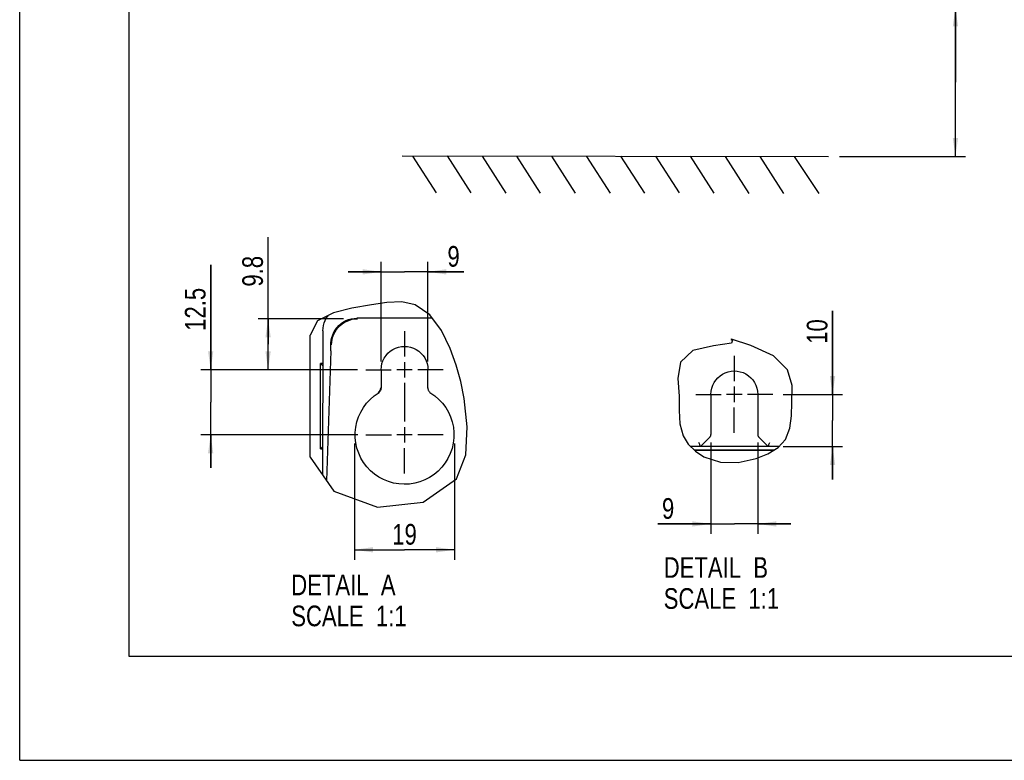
# Model space of a CAD drawing. Header units: inches. Extents: x 0 to 117, y 0 to 83.
# Tile 1 of 62: x 0 to 37, y 0 to 28. Entities that reach past the tile are written whole.
import ezdxf

# ---------------------------------------------------------------- set-up
doc = ezdxf.new("R2010")
doc.units = ezdxf.units.IN
doc.header["$LTSCALE"] = 6.431102
doc.header["$MEASUREMENT"] = 0
doc.linetypes.add('CENTER', pattern=[0.6, 0.375, -0.075, 0.075, -0.075])
doc.layers.get('0').update_dxf_attribs({"linetype": 'CONTINUOUS'})
doc.layers.add('DEFAULT_1', color=7, linetype='CENTER')
doc.styles.get("Standard").update_dxf_attribs({"font": 'txt', "width": 0.8})
doc.dimstyles.new('DIMSTYLE_1', dxfattribs={"dimtxt": 0.78125, "dimasz": 0.7, "dimexe": 0.18, "dimexo": 0.0625, "dimgap": 0.09, "dimtad": 1, "dimdec": 0, "dimzin": 4, "dimdsep": 46, "dimtxsty": 'STANDARD', "dimblk": '_FILLED', "dimblk1": '_FILLED', "dimblk2": '_FILLED', "dimcen": 0.09, "dimadec": 0, "dimazin": 0, "dimtfac": 1, "dimtdec": 0, "dimtofl": 0, "dimtmove": 0, "dimatfit": 3, "dimldrblk": '_FILLED', "dimfxl": 1, "dimtolj": 1, "dimtzin": 4, "dimarcsym": 0})
doc.dimstyles.new('DIMSTYLE_3', dxfattribs={"dimtxt": 0.78125, "dimasz": 0.7, "dimexe": 0.18, "dimexo": 0.0625, "dimgap": 0.09, "dimtad": 1, "dimdec": 0, "dimlfac": 0.2, "dimzin": 4, "dimdsep": 46, "dimtxsty": 'STANDARD', "dimblk": '_FILLED', "dimblk1": '_FILLED', "dimblk2": '_FILLED', "dimcen": 0.09, "dimadec": 0, "dimazin": 0, "dimtfac": 1, "dimtdec": 0, "dimtofl": 0, "dimtmove": 0, "dimatfit": 3, "dimldrblk": '_FILLED', "dimfxl": 1, "dimtolj": 1, "dimtzin": 4, "dimarcsym": 0})
doc.dimstyles.new('DIMSTYLE_4', dxfattribs={"dimtxt": 0.78125, "dimasz": 0.7, "dimexe": 0.18, "dimexo": 0.0625, "dimgap": 0.09, "dimtad": 1, "dimdec": 1, "dimlfac": 0.2, "dimzin": 4, "dimdsep": 46, "dimtxsty": 'STANDARD', "dimblk": '_FILLED', "dimblk1": '_FILLED', "dimblk2": '_FILLED', "dimcen": 0.09, "dimadec": 0, "dimazin": 0, "dimtfac": 1, "dimtdec": 1, "dimtofl": 0, "dimtmove": 0, "dimatfit": 3, "dimldrblk": '_FILLED', "dimfxl": 1, "dimtolj": 1, "dimtzin": 4, "dimarcsym": 0})

# ---------------------------------------------------------------- blocks, each defined once
blk = doc.blocks.new('_FILLED')
at = {"color": 0, "linetype": 'BYBLOCK'}
blk.add_solid([(0, 0), (-1, 0.143), (-1, -0.143)], dxfattribs=at)
blk = doc.blocks.new('*D0')
at = {"color": 7, "linetype": 'CONTINUOUS'}
for p, q in [((35.417, 25.651), (35.417, 33.659)), ((28.994, 28.468), (35.221, 28.468)), ((35.221, 28.468), (35.792, 28.468)), ((35.417, 28.468), (35.417, 25.651)), ((35.417, 22.834), (35.417, 25.651)), ((31.026, 22.834), (35.221, 22.834)), ((35.221, 22.834), (35.792, 22.834))]:
    blk.add_line(p, q, dxfattribs=at)
at = {"color": 7, "linetype": 'CONTINUOUS', "xscale": 0.7, "yscale": 0.7, "zscale": 0.7}
for p, rotation in [((35.417, 28.468), 90), ((35.417, 22.834), 270)]:
    blk.add_blockref('_FILLED', p, dxfattribs=dict(at, rotation=rotation))
at = {"color": 7, "linetype": 'CONTINUOUS', "insert": (34.44, 29.284), "char_height": 0.78125, "width": 9.375, "attachment_point": 1, "rotation": 90, "line_spacing_factor": 0.9}
blk.add_mtext('200 MIN\\PAIR SPACE INLET', dxfattribs=at)
blk = doc.blocks.new('*D16')
at = {"color": 7, "linetype": 'CONTINUOUS'}
for p, q in [((30.767, 13.842), (30.767, 17.004)), ((30.767, 17.004), (30.767, 12.858)), ((28.895, 13.842), (31.142, 13.842)), ((30.767, 10.624), (30.767, 12.858)), ((28.899, 11.874), (31.142, 11.874)), ((30.767, 11.874), (30.767, 10.624))]:
    blk.add_line(p, q, dxfattribs=at)
at = {"color": 7, "linetype": 'CONTINUOUS', "xscale": 0.7, "yscale": 0.7, "zscale": 0.7}
for p, rotation in [((30.767, 13.842), 270), ((30.767, 11.874), 90)]:
    blk.add_blockref('_FILLED', p, dxfattribs=dict(at, rotation=rotation))
at = {"color": 7, "linetype": 'CONTINUOUS', "insert": (29.79, 15.754), "char_height": 0.7812, "width": 1.25, "attachment_point": 1, "rotation": 90, "line_spacing_factor": 0.9}
blk.add_mtext('10', dxfattribs=at)
blk = doc.blocks.new('*D17')
at = {"color": 7, "linetype": 'CONTINUOUS'}
for p, q in [((26.163, 12.017), (26.163, 8.565)), ((27.935, 12.017), (27.935, 8.565)), ((26.163, 8.94), (24.15, 8.94)), ((24.15, 8.94), (27.049, 8.94)), ((29.185, 8.94), (27.049, 8.94)), ((27.935, 8.94), (29.185, 8.94))]:
    blk.add_line(p, q, dxfattribs=at)
at = {"color": 7, "linetype": 'CONTINUOUS', "xscale": 0.7, "yscale": 0.7, "zscale": 0.7}
blk.add_blockref('_FILLED', (26.163, 8.94), dxfattribs=at)
at = {"color": 7, "linetype": 'CONTINUOUS', "xscale": 0.7, "yscale": 0.7, "zscale": 0.7, "rotation": 180}
blk.add_blockref('_FILLED', (27.935, 8.94), dxfattribs=at)
at = {"color": 7, "linetype": 'CONTINUOUS', "insert": (24.775, 9.917), "char_height": 0.781, "width": 0.625, "attachment_point": 3, "line_spacing_factor": 0.9}
blk.add_mtext('9', dxfattribs=at)
blk = doc.blocks.new('*D18')
at = {"color": 7, "linetype": 'CONTINUOUS'}
for p, q in [((9.402, 15.737), (9.402, 19.792)), ((12.25, 16.701), (9.027, 16.701)), ((9.402, 16.701), (9.402, 15.737)), ((9.402, 14.772), (9.402, 15.737)), ((12.792, 14.772), (9.027, 14.772))]:
    blk.add_line(p, q, dxfattribs=at)
at = {"color": 7, "linetype": 'CONTINUOUS', "xscale": 0.7, "yscale": 0.7, "zscale": 0.7}
for p, rotation in [((9.402, 16.701), 90), ((9.402, 14.772), 270)]:
    blk.add_blockref('_FILLED', p, dxfattribs=dict(at, rotation=rotation))
at = {"color": 7, "linetype": 'CONTINUOUS', "insert": (8.425, 17.917), "char_height": 0.7812, "width": 1.875, "attachment_point": 1, "rotation": 90, "line_spacing_factor": 0.9}
blk.add_mtext('9.8', dxfattribs=at)
blk = doc.blocks.new('*D19')
at = {"color": 7, "linetype": 'CONTINUOUS'}
for p, q in [((7.229, 14.772), (7.229, 18.744)), ((7.229, 18.744), (7.229, 13.542)), ((12.792, 14.772), (6.854, 14.772)), ((7.229, 11.061), (7.229, 13.542)), ((12.793, 12.311), (6.854, 12.311)), ((7.229, 12.311), (7.229, 11.061))]:
    blk.add_line(p, q, dxfattribs=at)
at = {"color": 7, "linetype": 'CONTINUOUS', "xscale": 0.7, "yscale": 0.7, "zscale": 0.7}
for p, rotation in [((7.229, 14.772), 270), ((7.229, 12.311), 90)]:
    blk.add_blockref('_FILLED', p, dxfattribs=dict(at, rotation=rotation))
at = {"color": 7, "linetype": 'CONTINUOUS', "insert": (6.253, 16.244), "char_height": 0.7812, "width": 2.5, "attachment_point": 1, "rotation": 90, "line_spacing_factor": 0.9}
blk.add_mtext('12.5', dxfattribs=at)
blk = doc.blocks.new('*D20')
at = {"color": 7, "linetype": 'CONTINUOUS'}
for p, q in [((13.681, 15.084), (13.681, 18.851)), ((15.452, 15.084), (15.452, 18.851)), ((13.681, 18.476), (12.431, 18.476)), ((12.431, 18.476), (14.566, 18.476)), ((16.814, 18.476), (14.566, 18.476)), ((15.452, 18.476), (16.814, 18.476))]:
    blk.add_line(p, q, dxfattribs=at)
at = {"color": 7, "linetype": 'CONTINUOUS', "xscale": 0.7, "yscale": 0.7, "zscale": 0.7}
blk.add_blockref('_FILLED', (13.681, 18.476), dxfattribs=at)
at = {"color": 7, "linetype": 'CONTINUOUS', "xscale": 0.7, "yscale": 0.7, "zscale": 0.7, "rotation": 180}
blk.add_blockref('_FILLED', (15.452, 18.476), dxfattribs=at)
at = {"color": 7, "linetype": 'CONTINUOUS', "insert": (16.189, 19.453), "char_height": 0.781, "width": 0.625, "attachment_point": 1, "line_spacing_factor": 0.9}
blk.add_mtext('9', dxfattribs=at)
blk = doc.blocks.new('*D21')
at = {"color": 7, "linetype": 'CONTINUOUS'}
for p, q in [((12.67, 11.985), (12.67, 7.588)), ((16.462, 11.986), (16.462, 7.588)), ((12.67, 7.963), (14.566, 7.963)), ((16.462, 7.963), (14.566, 7.963))]:
    blk.add_line(p, q, dxfattribs=at)
at = {"color": 7, "linetype": 'CONTINUOUS', "xscale": 0.7, "yscale": 0.7, "zscale": 0.7, "rotation": 180}
blk.add_blockref('_FILLED', (12.67, 7.963), dxfattribs=at)
at = {"color": 7, "linetype": 'CONTINUOUS', "xscale": 0.7, "yscale": 0.7, "zscale": 0.7}
blk.add_blockref('_FILLED', (16.462, 7.963), dxfattribs=at)
at = {"color": 7, "linetype": 'CONTINUOUS', "insert": (14.566, 8.939), "char_height": 0.7812, "width": 1.25, "attachment_point": 2, "line_spacing_factor": 0.9}
blk.add_mtext('19', dxfattribs=at)

msp = doc.modelspace()

# ---------------------------------------------------------------- linework, layer by layer
at = {"color": 7, "linetype": 'CONTINUOUS'}
for p, q in [((0, 0), (0, 82.6772)), ((4.1339, 78.7402), (4.1339, 3.937)), ((14.4717, 22.8618), (30.6132, 22.8358)), ((14.8618, 22.857), (15.7607, 21.4612)), ((16.1752, 22.8653), (17.0741, 21.4694)), ((17.5016, 22.8517), (18.4006, 21.4559)), ((18.8063, 22.8513), (19.7053, 21.4555)), ((20.1265, 22.8538), (21.0255, 21.458)), ((21.4531, 22.8425), (22.3521, 21.4467)), ((22.7456, 22.8508), (23.6446, 21.455)), ((24.0625, 22.8556), (24.9614, 21.4598)), ((25.3794, 22.8464), (26.2783, 21.4506)), ((26.6964, 22.8385), (27.5953, 21.4427)), ((28.0096, 22.8385), (28.9086, 21.4427)), ((29.3139, 22.8345), (30.2454, 21.439)), ((13.3119, 17.2329), (12.5689, 17.1077)), ((13.8961, 17.3167), (13.3119, 17.2329)), ((14.4576, 17.339), (13.8961, 17.3167)), ((14.9698, 17.2329), (14.4576, 17.339)), ((15.5225, 16.8453), (14.9698, 17.2329)), ((11.8754, 16.9247), (11.275, 16.617)), ((11.63, 16.799), (11.6299, 16.797)), ((11.6299, 16.7628), (11.6299, 16.797)), ((11.6484, 16.8084), (11.6471, 16.7797)), ((12.5689, 17.1077), (11.8754, 16.9247)), ((15.9613, 16.2538), (15.5225, 16.8453)), ((11.275, 16.617), (10.9896, 16.0857)), ((15.6129, 16.7235), (12.7635, 16.7235)), ((10.9896, 11.4663), (10.9896, 16.0857)), ((11.474, 16.2456), (11.4649, 10.7851)), ((11.4741, 16.2453), (11.4801, 16.3507)), ((16.2962, 15.5749), (15.9613, 16.2538)), ((11.7776, 15.6697), (11.7783, 15.7291)), ((11.806, 15.9668), (11.8132, 15.995)), ((26.2554, 15.683), (25.4786, 15.4964)), ((26.9405, 15.7749), (26.2554, 15.683)), ((26.9447, 15.9272), (26.9177, 15.9107)), ((26.9177, 15.9107), (26.9617, 15.8962)), ((26.9831, 15.8889), (26.9405, 15.7749)), ((27.6789, 15.6935), (26.9447, 15.9272)), ((26.9617, 15.8962), (26.9831, 15.8889)), ((28.5312, 15.3002), (27.6789, 15.6935)), ((11.7739, 15.4894), (11.6183, 10.5653)), ((11.7739, 15.4894), (11.7753, 15.546)), ((16.5243, 14.9505), (16.2962, 15.5749)), ((25.4786, 15.4964), (25.0068, 15.0574)), ((29.0665, 14.7731), (28.5312, 15.3002)), ((11.3838, 11.7779), (11.3838, 15.0096)), ((11.4719, 14.9215), (11.3838, 15.0096)), ((11.4721, 15.0096), (11.3838, 15.0096)), ((14.5661, 15.0643), (14.5661, 14.4797)), ((16.6915, 14.3269), (16.5243, 14.9505)), ((25.0068, 15.0574), (24.9119, 14.4461)), ((13.6806, 14.7717), (13.6806, 14.0717)), ((14.8584, 14.772), (14.2737, 14.772)), ((15.4523, 14.0717), (15.4523, 14.7717)), ((29.232, 14.1788), (29.0665, 14.7731)), ((16.8172, 13.6801), (16.6915, 14.3269)), ((24.9119, 14.4461), (24.9553, 13.7739)), ((29.229, 13.534), (29.232, 14.1788)), ((13.5869, 13.9041), (13.5646, 13.91)), ((13.6806, 14.0717), (13.6541, 14.0775)), ((13.6792, 14.049), (13.6806, 14.0717)), ((15.4523, 14.0717), (15.4788, 14.0775)), ((26.1629, 13.8427), (26.1629, 12.3292)), ((27.3406, 13.8424), (26.756, 13.8424)), ((27.0483, 14.1347), (27.0483, 13.55)), ((27.9345, 13.8427), (27.9345, 12.3292)), ((16.9426, 12.6121), (16.8172, 13.6801)), ((24.9553, 13.7739), (24.9621, 13.2328)), ((29.2126, 13.0357), (29.229, 13.534)), ((24.9621, 13.2328), (24.9842, 12.7303)), ((24.9842, 12.7303), (25.108, 12.2694)), ((29.1531, 12.5576), (29.2126, 13.0357)), ((14.859, 12.3115), (14.2744, 12.3115)), ((14.5667, 12.6038), (14.5667, 12.0191)), ((16.8896, 11.5587), (16.9426, 12.6121)), ((28.9891, 12.1385), (29.1531, 12.5576)), ((25.108, 12.2694), (25.3033, 11.9618)), ((25.3033, 11.9618), (25.5737, 11.6947)), ((25.7692, 11.8742), (26.1196, 12.2246)), ((27.9778, 12.2246), (28.3282, 11.8742)), ((28.7029, 11.8273), (28.9891, 12.1385)), ((11.467, 11.8611), (11.3838, 11.7779)), ((11.3838, 11.7779), (11.4669, 11.7779)), ((16.533, 10.6485), (16.8896, 11.5587)), ((28.3136, 11.8742), (25.392, 11.8742)), ((28.5545, 11.7364), (25.5315, 11.7364)), ((28.5263, 11.7192), (25.549, 11.7192)), ((25.5737, 11.6947), (25.8929, 11.4844)), ((27.8771, 11.419), (28.3172, 11.5911)), ((28.3172, 11.5911), (28.7029, 11.8273)), ((28.7461, 11.8742), (28.3282, 11.8742)), ((10.9896, 11.4663), (11.8908, 10.1748)), ((25.8929, 11.4844), (26.5229, 11.2793)), ((26.5229, 11.2793), (27.1946, 11.2702)), ((27.1946, 11.2702), (27.8771, 11.419)), ((15.2757, 9.7592), (16.533, 10.6485)), ((11.8908, 10.1748), (13.5489, 9.5778)), ((13.5489, 9.5778), (15.2757, 9.7592)), ((4.1339, 3.937), (112.7953, 3.937)), ((0, 0), (116.9291, 0))]:
    msp.add_line(p, q, dxfattribs=at)
for points in [[(11.5604, 16.6395), (11.6041, 16.7235), (11.6567, 16.8036), (11.6693, 16.8191)], [(11.4801, 16.3507), (11.4972, 16.4524), (11.5245, 16.5493), (11.5604, 16.6395)], [(11.806, 15.7177), (11.8114, 15.8201), (11.8274, 15.9214), (11.8539, 16.0207), (11.8906, 16.1167), (11.9372, 16.2085), (11.9932, 16.2949), (12.0579, 16.375), (12.1307, 16.448), (12.2108, 16.513), (12.2972, 16.5692), (12.3891, 16.6161), (12.4854, 16.6531), (12.585, 16.6799), (12.6869, 16.696), (12.7899, 16.7015)], [(11.8132, 15.995), (11.8466, 16.0968), (11.8909, 16.1944), (11.9456, 16.2866), (12.01, 16.3723), (12.0833, 16.4505), (12.1647, 16.5203), (12.2532, 16.5808), (12.3478, 16.6313), (12.4473, 16.6712)], [(12.4473, 16.6712), (12.5506, 16.7001), (12.6564, 16.7175), (12.7635, 16.7234)], [(11.7753, 15.546), (11.776, 15.5765), (11.7776, 15.6697)], [(11.7784, 15.7406), (11.779, 15.7688), (11.7805, 15.797), (11.7827, 15.8254), (11.7857, 15.8537), (11.7896, 15.882), (11.7942, 15.9103), (11.7997, 15.9386), (11.806, 15.9668)], [(13.6806, 14.7717), (13.6896, 14.8914), (13.7124, 15.005), (13.7488, 15.1125), (13.8, 15.2153), (13.8649, 15.312), (13.9402, 15.3982), (14.0261, 15.4733), (14.1223, 15.5379), (14.2246, 15.5889), (14.3333, 15.6258), (14.4481, 15.6491), (14.563, 15.6575), (14.6778, 15.6501), (14.7926, 15.6277), (14.9017, 15.5916), (15.0046, 15.5412), (15.1019, 15.4771), (15.1889, 15.402), (15.2652, 15.3154), (15.3313, 15.2178), (15.3834, 15.1142), (15.4203, 15.0061), (15.4433, 14.8919), (15.4523, 14.7717)], [(26.1629, 13.8427), (26.1719, 13.9624), (26.1946, 14.076), (26.231, 14.1835), (26.2823, 14.2863), (26.3472, 14.383), (26.4224, 14.4692), (26.5083, 14.5443), (26.6046, 14.6089), (26.7068, 14.6599), (26.8156, 14.6968), (26.9304, 14.7201), (27.0452, 14.7285), (27.16, 14.7211), (27.2748, 14.6987), (27.3839, 14.6626), (27.4869, 14.6122), (27.5842, 14.5481), (27.6711, 14.473), (27.7475, 14.3864), (27.8135, 14.2888), (27.8656, 14.1852), (27.9026, 14.0771), (27.9255, 13.963), (27.9345, 13.8427)], [(13.4323, 10.8242), (13.2802, 10.9542), (13.1408, 11.1013), (13.0191, 11.2608), (12.9158, 11.4334), (12.8301, 11.6183), (12.7652, 11.8082), (12.722, 12.0027), (12.6996, 12.2022), (12.6985, 12.401), (12.7192, 12.5997), (12.7611, 12.7977), (12.8233, 12.9882), (12.9063, 13.171), (13.0095, 13.3463), (13.1295, 13.5079), (13.2652, 13.6536), (13.4176, 13.7857), (13.6055, 13.9172)], [(13.6541, 14.0775), (13.6528, 14.0553), (13.6491, 14.0334), (13.6429, 14.0121), (13.6344, 13.9917), (13.6236, 13.9724), (13.6108, 13.9544), (13.5961, 13.938), (13.5797, 13.9234), (13.5618, 13.9108)], [(13.6055, 13.9172), (13.6222, 13.9318), (13.6369, 13.948), (13.6498, 13.9661), (13.6608, 13.9857), (13.6694, 14.0061), (13.6755, 14.0272), (13.6792, 14.049)], [(15.4523, 14.0717), (15.4537, 14.049), (15.4574, 14.0272), (15.4635, 14.0061), (15.4721, 13.9857), (15.4831, 13.9661), (15.496, 13.948), (15.5107, 13.9318), (15.5274, 13.9172), (15.7155, 13.7854)], [(15.7155, 13.7854), (15.8681, 13.6532), (16.0038, 13.5074), (16.1236, 13.3462), (16.2265, 13.1715), (16.3094, 12.9889), (16.3716, 12.7981), (16.4138, 12.5994), (16.4344, 12.3997), (16.4329, 12.1988), (16.4098, 11.9969), (16.3654, 11.8001), (16.2986, 11.6081), (16.2105, 11.4213), (16.1045, 11.2473), (15.9799, 11.0871), (15.8374, 10.9399), (15.6822, 10.8104), (15.5141, 10.6993), (15.3332, 10.6059), (15.146, 10.5331), (14.9522, 10.4816), (14.752, 10.4506), (14.5521, 10.4411), (14.3526, 10.4536), (14.1534, 10.4876), (13.9611, 10.5417), (13.776, 10.6167), (13.5977, 10.7118), (13.4323, 10.8242)], [(26.1196, 12.2246), (26.1286, 12.2344), (26.1367, 12.2447), (26.1436, 12.2555), (26.1495, 12.2666), (26.1543, 12.2783), (26.1581, 12.2903), (26.1607, 12.3028)], [(26.1607, 12.3028), (26.1623, 12.3158), (26.1629, 12.3292)], [(27.9345, 12.3292), (27.9351, 12.3158), (27.9367, 12.3028), (27.9393, 12.2903), (27.9431, 12.2783), (27.9479, 12.2666), (27.9538, 12.2555), (27.9607, 12.2447), (27.9688, 12.2344), (27.9778, 12.2246)], [(25.7615, 11.8927), (25.7484, 11.9248), (25.7396, 11.9457), (25.7295, 11.9691), (25.7188, 11.9947), (25.708, 12.0219)], [(28.3359, 11.8927), (28.3493, 11.9247), (28.3578, 11.9457), (28.3673, 11.9694), (28.3778, 11.995), (28.3894, 12.0219)], [(25.7692, 11.8742), (25.7684, 11.8763), (25.7658, 11.8825), (25.7615, 11.8927)], [(28.3282, 11.8742), (28.3292, 11.8763), (28.3317, 11.8824), (28.3359, 11.8927)]]:
    msp.add_lwpolyline(points, dxfattribs=at)
at = {"layer": 'DEFAULT_1', "color": 7, "linetype": 'CENTER'}
for p, q in [((14.5661, 16.2336), (14.5661, 15.272)), ((27.0483, 15.304), (27.0483, 14.3424)), ((13.1044, 14.772), (14.066, 14.772)), ((16.0277, 14.772), (15.0661, 14.772)), ((14.5661, 14.272), (14.5667, 12.8115)), ((25.5867, 13.8424), (26.5483, 13.8424)), ((28.5099, 13.8424), (27.5483, 13.8424)), ((27.0483, 12.3808), (27.0483, 13.3424)), ((13.1051, 12.3115), (14.0667, 12.3115)), ((16.0283, 12.3115), (15.0667, 12.3115)), ((14.5667, 10.8498), (14.5667, 11.8114))]:
    msp.add_line(p, q, dxfattribs=at)

# ---------------------------------------------------------------- texts
at = {"color": 7, "linetype": 'CONTINUOUS', "char_height": 0.78125, "width": 6.25, "attachment_point": 1, "line_spacing_factor": 0.9}
for s, insert in [('DETAIL  B\\PSCALE  1:1', (24.3761, 7.6833)), ('DETAIL  A\\PSCALE  1:1', (10.2788, 7.024))]:
    msp.add_mtext(s, dxfattribs=dict(at, insert=insert))

# ---------------------------------------------------------------- dimensions: what is measured, and where the dimension line sits
at = {"color": 7, "linetype": 'CONTINUOUS'}
dim = msp.add_linear_dim(base=(35.4168, 22.8345), p1=(28.9935, 28.4678), p2=(31.0265, 22.8345), angle=270, text='200 MIN\\PAIR SPACE INLET', dimstyle='DIMSTYLE_1', dxfattribs=at)
dim.commit()
dim.dimension.update_dxf_attribs({"geometry": '*D0', "text_midpoint": (35.4168, 33.9717), "dimtype": 160})
for base, p1, p2, angle, dimstyle, picture, middle in [((9.4016, 16.7015), (12.7919, 14.772), (12.2504, 16.7015), 90, 'DIMSTYLE_4', '*D18', (8.8157, 18.8549)), ((7.2291, 14.772), (12.7926, 12.3115), (12.7919, 14.772), 90, 'DIMSTYLE_4', '*D19', (6.6432, 17.4942)), ((30.7667, 11.8742), (28.8947, 13.8424), (28.8993, 11.8742), 270, 'DIMSTYLE_3', '*D16', (30.1807, 16.3786))]:
    dim = msp.add_linear_dim(base=base, p1=p1, p2=p2, angle=angle, dimstyle=dimstyle, dxfattribs=at)
    dim.commit()
    dim.dimension.update_dxf_attribs({"geometry": picture, "text_midpoint": middle, "dimtype": 160})
for base, p1, p2, picture, middle in [((15.4523, 18.4761), (13.6806, 15.0842), (15.4523, 15.0842), '*D20', (16.5013, 19.062)), ((16.4625, 7.9627), (12.6702, 11.9854), (16.4625, 11.9856), '*D21', (13.9414, 8.5486)), ((27.9345, 8.9401), (26.1629, 12.0167), (27.9345, 12.0167), '*D17', (23.8379, 9.526))]:
    dim = msp.add_linear_dim(base=base, p1=p1, p2=p2, dimstyle='DIMSTYLE_3', dxfattribs=at)
    dim.commit()
    dim.dimension.update_dxf_attribs({"geometry": picture, "text_midpoint": middle, "dimtype": 160})

doc.saveas('drawing.dxf')
